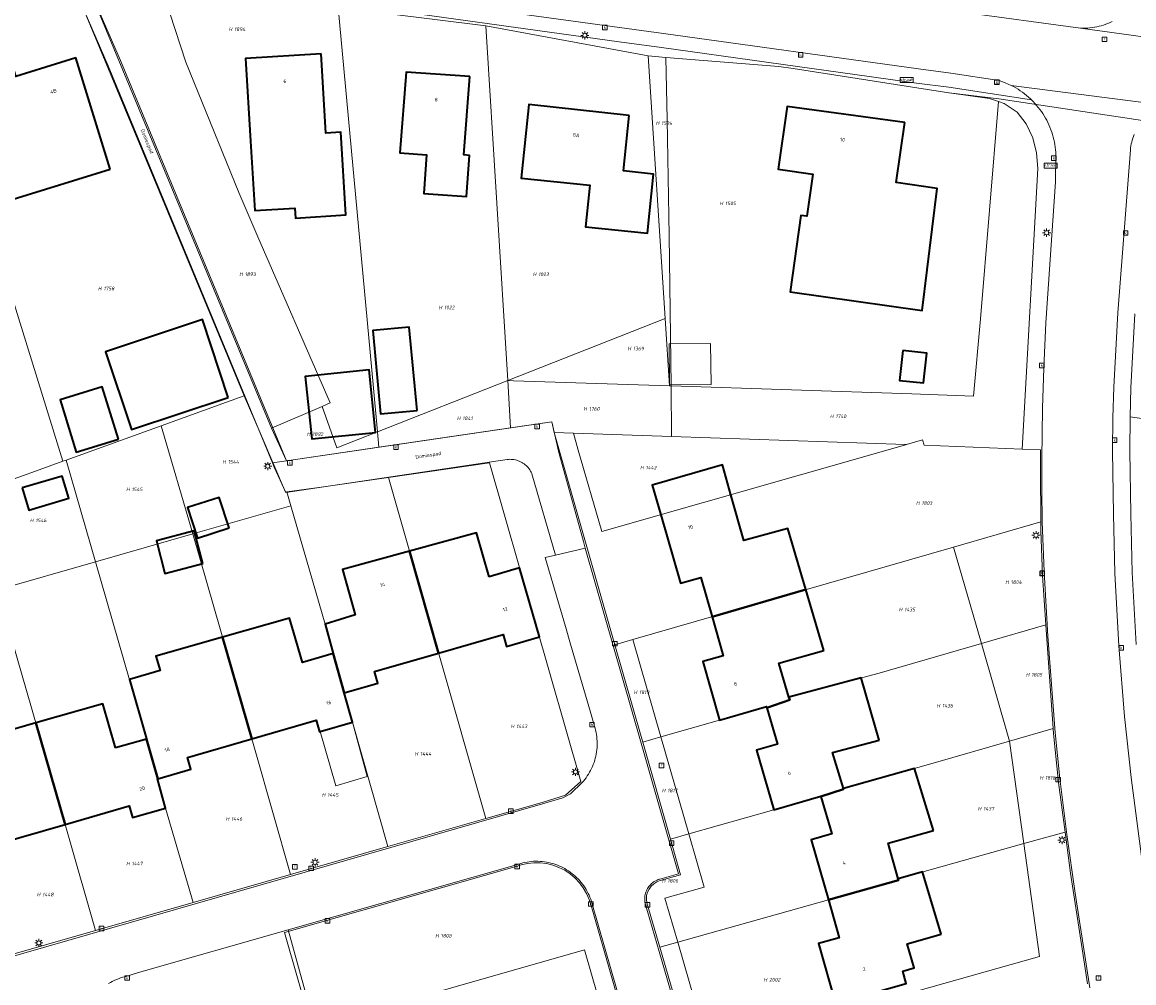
# Model space of a CAD drawing. Header units: metres. Extents: x 250001 to 257773, y 598992 to 609118.
# Tile 51 of 256: x 251688 to 251798, y 601183 to 601278. Entities that reach past the tile are written whole.
import ezdxf
from ezdxf.enums import TextEntityAlignment as Align
from ezdxf.lldxf.tags import DXFTag

# ---------------------------------------------------------------- set-up
doc = ezdxf.new("R2010")
doc.units = ezdxf.units.M
for name, color, linetype, lineweight in [('B-WE-GR-GROENVOORZIENING-GV', 252, 'Continuous', 18), ('B-WE-KG-GRENS_PERCEEL-G', 150, 'KG-PERCEEL', 18), ('B-WE-KG-GRENS_PERCEEL-S', 150, 'Continuous', 25), ('B-WE-KL-ET_LS_OV_LICHTMAST-S', 252, 'Continuous', 25), ('B-WE-OG-BEBOUWING-GV', 1, 'Continuous', 35), ('B-WE-OG-BEBOUWING-T18', 7, 'Continuous', 18), ('B-WE-OG-BEBOUWING_OVERBOUWING-GV', 1, 'Continuous', 18), ('B-WE-OG-TERREIN_ERF-GV', 7, 'Continuous', 18), ('B-WE-OG-TOPOGRAFIE-T18', 2, 'Continuous', 18), ('B-WE-RI-GWA_KOLK-S', 252, 'Continuous', 25), ('B-WE-RI-GWA_RIOOLPUT-S', 252, 'Continuous', 25), ('B-WE-VH-VERHARDING_GESLOTEN-GV', 252, 'Continuous', 18), ('B-WE-VH-VERHARDING_OPEN-GV', 252, 'Continuous', 18), ('B-WE-VW-VERKEERSTEKEN_BORD-S', 252, 'Continuous', 25), ('X-XX-AL-REFERENTIE-G', 7, 'Continuous', 18)]:
    doc.layers.add(name, color=color, linetype=linetype, lineweight=lineweight)
doc.styles.add('NLCS-ISO', font='NLCS-ISO.ttf')
doc.styles.add('NLCS-ISO-ANNOTATIEF-T18', font='NLCS-ISO.ttf', dxfattribs={"height": 1.8})
doc.styles.get("Standard").update_dxf_attribs({"font": 'NLCS-ISO.ttf'})
tags = doc.linetypes.add('KG-PERCEEL', pattern='A,5.5,-2,["P",Standard,S=1.8,R=0,X=-0.5,Y=-0.9],-2,5.5,-2,[5,NLCS.SHX,S=0.75,R=0,X=0,Y=0],-2', length=19).pattern_tags.tags
tags[6] = DXFTag(74, 10)

# ---------------------------------------------------------------- blocks, each defined once
blk = doc.blocks.new('SKG-PERCEELNUMMER-SO')
at = {"style": 'NLCS-ISO', "oblique": 10, "flags": 1}
blk.add_attdef('GEMEENTECODE', text='', height=1.8, dxfattribs=at).set_placement((0, 2.55), align=Align.MIDDLE_CENTER)
at = {"style": 'NLCS-ISO', "oblique": 10}
blk.add_attdef('SECTIE', text='', height=1.8, dxfattribs=at).set_placement((-0.5, 0), align=Align.MIDDLE_RIGHT)
blk.add_attdef('PERCEELNUMMER', text='', height=1.8, dxfattribs=at).set_placement((0.5, 0), align=Align.MIDDLE_LEFT)
blk = doc.blocks.new('BS2021-132-Xref-KAD-20210617')
at = {"layer": 'B-WE-KG-GRENS_PERCEEL-G', "flags": 128}
for points in [[(251677.703, 601282.376), (251678.232, 601282.432), (251685.283, 601282.546), (251692.456, 601282.012), (251693.492, 601281.866), (251710.288, 601241.416)], [(251701.899, 601282.45), (251694.19, 601283.51), (251712.974, 601238.215)], [(251701.899, 601282.45), (251704.542, 601274.359), (251709.75, 601261.477), (251711.633, 601257.125), (251718.786, 601240.704), (251718.006, 601240.37)], [(251677.703, 601282.376), (251692.395, 601234.958)], [(251719.587, 601279.77), (251723.013, 601242.515), (251723.442, 601237.847)], [(251734.148, 601277.941), (251719.587, 601279.77)], [(251734.148, 601277.941), (251736.31, 601242.913)], [(251750.173, 601274.977), (251734.148, 601277.941)], [(251750.173, 601274.977), (251751.858, 601249.034)], [(251751.927, 601274.835), (251750.173, 601274.977)], [(251763.083, 601273.933), (251751.927, 601274.835)], [(251751.927, 601274.835), (251752.058, 601268.69), (251752.259, 601257.257), (251752.437, 601242.403)], [(251779.863, 601271.323), (251764.48, 601273.734), (251763.083, 601273.933)], [(251784.779, 601270.465), (251783.003, 601249.027), (251782.292, 601241.363), (251776.195, 601241.604), (251752.437, 601242.403)], [(251779.894, 601271.319), (251779.863, 601271.323)], [(251783.89, 601270.758), (251779.894, 601271.319)], [(251800.734, 601268.329), (251784.802, 601270.736), (251779.894, 601271.319)], [(251784.779, 601270.465), (251783.89, 601270.758)], [(251785.327, 601270.285), (251784.779, 601270.465)], [(251786.602, 601269.412), (251785.327, 601270.285)], [(251787.5, 601268.261), (251786.602, 601269.412)], [(251788.515, 601265.422), (251788.151, 601266.886), (251787.5, 601268.261)], [(251788.641, 601263.863), (251788.515, 601265.422)], [(251787.101, 601236.149), (251788.641, 601263.863)], [(251751.858, 601249.034), (251736.31, 601242.913)], [(251751.858, 601249.034), (251752.288, 601242.408)], [(251736.31, 601242.913), (251723.442, 601237.847)], [(251736.31, 601242.913), (251736.598, 601238.243)], [(251752.288, 601242.408), (251736.899, 601242.894), (251736.31, 601242.913)], [(251752.437, 601242.403), (251752.288, 601242.408)], [(251752.437, 601242.403), (251752.498, 601237.38)], [(251702.095, 601238.459), (251708.557, 601240.791), (251710.288, 601241.416)], [(251711.87, 601237.742), (251710.288, 601241.416)], [(251718.006, 601240.37), (251712.974, 601238.215)], [(251723.442, 601237.847), (251719.454, 601236.277), (251718.006, 601240.37)], [(251740.66, 601238.84), (251736.598, 601238.243)], [(251740.66, 601238.84), (251740.899, 601237.802)], [(251692.71, 601235.072), (251702.095, 601238.459)], [(251702.095, 601238.459), (251705.234, 601227.781)], [(251714.495, 601231.916), (251714.386, 601231.9), (251711.87, 601237.742)], [(251712.974, 601238.215), (251714.46, 601234.99), (251723.582, 601236.33)], [(251723.582, 601236.33), (251723.442, 601237.847)], [(251736.598, 601238.243), (251723.582, 601236.33)], [(251740.899, 601237.802), (251746.888, 601216.829)], [(251742.801, 601237.707), (251740.899, 601237.802)], [(251745.596, 601228.007), (251743.284, 601236.029), (251742.801, 601237.707)], [(251742.801, 601237.707), (251752.498, 601237.38)], [(251775.675, 601236.598), (251775.48, 601236.542), (251745.596, 601228.007)], [(251752.498, 601237.38), (251775.572, 601236.602), (251775.675, 601236.598)], [(251777.426, 601236.536), (251777.273, 601237.054), (251775.675, 601236.598)], [(251777.426, 601236.536), (251787.101, 601236.149)], [(251787.101, 601236.149), (251788.927, 601236.076), (251788.899, 601234.142), (251788.939, 601228.959)], [(251683.247, 601231.656), (251689.699, 601233.985), (251692.395, 601234.958)], [(251692.395, 601234.958), (251692.71, 601235.072)], [(251695.611, 601225.023), (251692.71, 601235.072)], [(251724.537, 601233.351), (251734.517, 601234.777), (251743.541, 601203.308), (251742.026, 601201.989), (251739.729, 601201.258), (251734.143, 601199.657)], [(251724.537, 601233.351), (251717.673, 601232.37), (251714.495, 601231.916)], [(251724.537, 601233.351), (251734.143, 601199.657)], [(251714.495, 601231.916), (251714.89, 601230.548)], [(251705.234, 601227.781), (251714.89, 601230.548)], [(251714.89, 601230.548), (251718.276, 601218.857), (251719.128, 601215.97), (251719.099, 601215.962), (251720.179, 601212.078), (251720.15, 601212.07), (251720.98, 601209.18), (251724.482, 601196.888)], [(251780.328, 601226.474), (251788.939, 601228.959)], [(251788.939, 601228.959), (251788.946, 601228.116)], [(251695.611, 601225.023), (251705.234, 601227.781)], [(251705.234, 601227.781), (251711.379, 601206.393), (251714.859, 601194.13)], [(251788.946, 601228.116), (251789.11, 601223.653), (251789.454, 601218.79)], [(251780.328, 601226.474), (251748.668, 601217.342)], [(251783.079, 601216.945), (251780.328, 601226.474)], [(251685.949, 601222.254), (251695.611, 601225.023)], [(251695.611, 601225.023), (251700.662, 601207.522), (251700.633, 601207.514), (251701.758, 601203.601), (251701.72, 601203.59), (251702.54, 601200.7), (251705.246, 601191.375)], [(251783.079, 601216.945), (251789.454, 601218.79)], [(251789.454, 601218.79), (251790.179, 601208.552)], [(251687.33, 601217.448), (251692.941, 601197.928), (251695.614, 601188.615)], [(251748.668, 601217.342), (251746.888, 601216.829)], [(251746.888, 601216.829), (251749.476, 601207.765)], [(251748.668, 601217.342), (251751.438, 601207.723)], [(251751.438, 601207.723), (251757.22, 601209.39), (251761.87, 601210.72), (251761.903, 601210.606), (251764.154, 601211.403), (251764.083, 601211.641), (251772.97, 601214.02), (251783.079, 601216.945)], [(251785.861, 601207.31), (251783.079, 601216.945)], [(251785.861, 601207.31), (251790.179, 601208.552)], [(251790.179, 601208.552), (251790.213, 601208.065), (251790.681, 601203.21), (251791.341, 601198.325)], [(251749.636, 601207.204), (251749.476, 601207.765)], [(251751.438, 601207.723), (251749.636, 601207.204)], [(251752.37, 601197.633), (251749.636, 601207.204)], [(251751.438, 601207.723), (251754.195, 601198.149)], [(251754.195, 601198.149), (251762.57, 601200.52), (251767.23, 601201.86), (251767.238, 601201.831), (251769.474, 601202.58), (251769.457, 601202.636), (251778.32, 601205.14), (251785.861, 601207.31)], [(251787.253, 601197.188), (251785.861, 601207.31)], [(251734.143, 601199.657), (251724.482, 601196.888)], [(251754.195, 601198.149), (251755.714, 601192.875), (251751.829, 601191.792), (251753.094, 601187.46)], [(251754.195, 601198.149), (251752.37, 601197.633)], [(251787.253, 601197.188), (251791.341, 601198.325)], [(251791.341, 601198.325), (251791.891, 601194.257), (251792.962, 601187.233)], [(251724.482, 601196.888), (251714.859, 601194.13)], [(251751.36, 601193.537), (251753.373, 601194.121), (251752.37, 601197.633)], [(251753.094, 601187.46), (251767.97, 601191.633), (251774.876, 601193.608), (251774.847, 601193.713), (251779.06, 601194.91), (251787.253, 601197.188)], [(251753.094, 601187.46), (251756.169, 601176.815), (251788.801, 601186.056), (251787.253, 601197.188)], [(251737.024, 601194.896), (251714.289, 601188.398)], [(251744.541, 601191.069), (251744.353, 601191.678), (251744.097, 601192.262), (251743.777, 601192.813), (251743.395, 601193.324), (251742.957, 601193.787), (251742.47, 601194.198), (251741.938, 601194.55), (251741.37, 601194.839), (251740.773, 601195.062), (251740.154, 601195.214), (251739.521, 601195.295), (251738.884, 601195.304), (251738.25, 601195.239), (251737.627, 601195.103), (251737.024, 601194.896)], [(251714.859, 601194.13), (251705.246, 601191.375)], [(251750.039, 601191.349), (251749.998, 601191.698), (251750.023, 601192.049), (251750.113, 601192.388), (251750.266, 601192.705), (251750.475, 601192.987), (251750.733, 601193.225), (251751.032, 601193.411), (251751.36, 601193.537)], [(251705.246, 601191.375), (251695.614, 601188.615)], [(251750.77, 601169.338), (251744.541, 601191.069)], [(251751.317, 601186.961), (251750.039, 601191.349)], [(251695.614, 601188.615), (251686.173, 601185.909), (251685.991, 601185.857)], [(251716.987, 601178.997), (251714.289, 601188.398)], [(251753.094, 601187.46), (251751.317, 601186.961)], [(251792.962, 601187.233), (251793.558, 601183.328)], [(251749.033, 601168.851), (251743.909, 601186.697), (251716.987, 601178.997)], [(251754.417, 601176.319), (251751.317, 601186.961)]]:
    blk.add_lwpolyline(points, dxfattribs=at)
at = {"layer": 'B-WE-KG-GRENS_PERCEEL-S', "xscale": 0.2, "yscale": 0.2, "zscale": 0.2}
for p, values in [((251709.216, 601277.613), {'PERCEELNUMMER': '1894', 'SECTIE': 'H'}), ((251751.385, 601268.345), {'PERCEELNUMMER': '1504', 'SECTIE': 'H'}), ((251757.686, 601260.42), {'PERCEELNUMMER': '1505', 'SECTIE': 'H'}), ((251710.256, 601253.424), {'PERCEELNUMMER': '1893', 'SECTIE': 'H'}), ((251739.24, 601253.414), {'PERCEELNUMMER': '1023', 'SECTIE': 'H'}), ((251696.309, 601252.008), {'PERCEELNUMMER': '1758', 'SECTIE': 'H'}), ((251729.942, 601250.141), {'PERCEELNUMMER': '1022', 'SECTIE': 'H'}), ((251748.595, 601246.075), {'PERCEELNUMMER': '1369', 'SECTIE': 'H'}), ((251744.24, 601240.121), {'PERCEELNUMMER': '1760', 'SECTIE': 'H'}), ((251731.747, 601239.192), {'PERCEELNUMMER': '1841', 'SECTIE': 'H'}), ((251768.579, 601239.389), {'PERCEELNUMMER': '1740', 'SECTIE': 'H'}), ((251716.929, 601237.63), {'PERCEELNUMMER': '1892', 'SECTIE': 'H'}), ((251708.585, 601234.885), {'PERCEELNUMMER': '1544', 'SECTIE': 'H'}), ((251749.83, 601234.313), {'PERCEELNUMMER': '1442', 'SECTIE': 'H'}), ((251699.085, 601232.175), {'PERCEELNUMMER': '1545', 'SECTIE': 'H'}), ((251777.073, 601230.814), {'PERCEELNUMMER': '1803', 'SECTIE': 'H'}), ((251689.595, 601229.115), {'PERCEELNUMMER': '1546', 'SECTIE': 'H'}), ((251785.885, 601223.015), {'PERCEELNUMMER': '1804', 'SECTIE': 'H'}), ((251775.378, 601220.303), {'PERCEELNUMMER': '1435', 'SECTIE': 'H'}), ((251787.925, 601213.865), {'PERCEELNUMMER': '1805', 'SECTIE': 'H'}), ((251749.195, 601212.135), {'PERCEELNUMMER': '1819', 'SECTIE': 'H'}), ((251779.108, 601210.809), {'PERCEELNUMMER': '1436', 'SECTIE': 'H'}), ((251737.063, 601208.774), {'PERCEELNUMMER': '1443', 'SECTIE': 'H'}), ((251727.569, 601206.062), {'PERCEELNUMMER': '1444', 'SECTIE': 'H'}), ((251789.285, 601203.685), {'PERCEELNUMMER': '1818', 'SECTIE': 'H'}), ((251751.985, 601202.435), {'PERCEELNUMMER': '1817', 'SECTIE': 'H'}), ((251718.413, 601201.993), {'PERCEELNUMMER': '1445', 'SECTIE': 'H'}), ((251783.175, 601200.635), {'PERCEELNUMMER': '1437', 'SECTIE': 'H'}), ((251708.92, 601199.619), {'PERCEELNUMMER': '1446', 'SECTIE': 'H'}), ((251699.086, 601195.211), {'PERCEELNUMMER': '1447', 'SECTIE': 'H'}), ((251751.985, 601193.515), {'PERCEELNUMMER': '1806', 'SECTIE': 'H'}), ((251690.27, 601192.16), {'PERCEELNUMMER': '1448', 'SECTIE': 'H'}), ((251729.603, 601188.091), {'PERCEELNUMMER': '1808', 'SECTIE': 'H'}), ((251762.031, 601183.742), {'PERCEELNUMMER': '2002', 'SECTIE': 'H'})]:
    blk.add_blockref('SKG-PERCEELNUMMER-SO', p, dxfattribs=at).add_auto_attribs(values)
blk = doc.blocks.new('SIE-WEG_VERKEERSBORD_STRAATNAAM-SO')
at = {"color": 0, "linetype": 'ByBlock', "lineweight": 18}
blk.add_lwpolyline([(-3.25, -1.25), (3.25, -1.25), (3.25, 1.25), (-3.25, 1.25)], close=True, dxfattribs=at)
at = {"color": 0, "linetype": 'ByBlock', "lineweight": 18, "style": 'NLCS-ISO'}
blk.add_text('straat', height=1.5, dxfattribs=at).set_placement((0, 0.15), align=Align.MIDDLE_CENTER)
blk = doc.blocks.new('SKL-ET_OV_LICHTMAST-SO')
at = {"color": 0, "linetype": 'ByBlock', "lineweight": 18}
for points in [[(-1.25, 0), (-2, 0)], [(-1.41, 1.41), (-0.88, 0.88)], [(0, 2), (0, 1.25)], [(0.88, 0.88), (1.41, 1.41)], [(2, 0), (1.25, 0)], [(-1.41, -1.41), (-0.88, -0.88)], [(0, -1.25), (0, -2)], [(0.88, -0.88), (1.41, -1.41)]]:
    blk.add_lwpolyline(points, dxfattribs=at)
blk.add_circle((0, 0), 1, dxfattribs=at)
blk = doc.blocks.new('SRI-KOLK-SO')
at = {"color": 0, "linetype": 'ByBlock', "lineweight": 18}
blk.add_lwpolyline([(-1.125, -1.125), (1.125, -1.125), (1.125, 1.125), (-1.125, 1.125)], close=True, dxfattribs=at)
at = {"color": 0, "linetype": 'ByBlock', "lineweight": 18, "style": 'NLCS-ISO'}
blk.add_text('k', height=1.5, dxfattribs=at).set_placement((0, 0), align=Align.MIDDLE_CENTER)
blk = doc.blocks.new('SRI-PUT_INSPECTIEPUT_RIOOLPUT-SO')
at = {"color": 0, "linetype": 'ByBlock', "lineweight": 18}
blk.add_lwpolyline([(-1.12, -1.12), (1.12, -1.12), (1.12, 1.12), (-1.12, 1.12)], close=True, dxfattribs=at)
at = {"color": 0, "linetype": 'ByBlock', "lineweight": 18, "style": 'NLCS-ISO'}
blk.add_text('r', height=1.5, dxfattribs=at).set_placement((0, 0.28), align=Align.MIDDLE_CENTER)
blk = doc.blocks.new('BS2021-132-Xref-BGT-GRIJS-20210617-aangepast')
at = {"layer": 'B-WE-GR-GROENVOORZIENING-GV', "flags": 128}
for points in [[(251817.738, 601236.469), (251797.753, 601239.322), (251797.724, 601235.946), (251797.829, 601229.764), (251797.968, 601223.966), (251798.356, 601216.843)], [(251722.208, 601161.288), (251714.63, 601188.666), (251699.859, 601184.449), (251698.5, 601184.04), (251698.289, 601183.983), (251698.081, 601183.917), (251697.875, 601183.845), (251697.672, 601183.764), (251697.472, 601183.677), (251697.275, 601183.582), (251697.082, 601183.48), (251696.892, 601183.371)]]:
    blk.add_lwpolyline(points, dxfattribs=at)
at = {"layer": 'B-WE-OG-BEBOUWING-GV', "flags": 128}
for points in [[(251697.07, 601263.8), (251693.67, 601274.79), (251687.76, 601272.959), (251687.48, 601273.869), (251682.94, 601272.469), (251683.209, 601271.589), (251683.149, 601271.569), (251684.76, 601266.359), (251685.72, 601266.65), (251687.5, 601260.839)], [(251717.88, 601275.199), (251710.429, 601274.729), (251710.929, 601266.56), (251711.348, 601259.71), (251715.292, 601259.959), (251715.355, 601258.968), (251720.345, 601259.283), (251719.831, 601267.433), (251718.348, 601267.34)], [(251732.57, 601272.93), (251726.29, 601273.38), (251725.66, 601265.42), (251728.309, 601265.219), (251728.019, 601261.4), (251732.23, 601261.079), (251732.54, 601265.16), (251731.98, 601265.209)], [(251748.299, 601269.099), (251738.399, 601270.18), (251737.64, 601262.91), (251744.41, 601262.199), (251743.989, 601258.109), (251750.1, 601257.479), (251750.709, 601263.31), (251747.73, 601263.619)], [(251775.519, 601268.39), (251763.91, 601269.989), (251763.029, 601263.78), (251766.42, 601263.3), (251765.829, 601259.15), (251765.26, 601259.229), (251764.2, 601251.67), (251777.219, 601249.839), (251778.72, 601261.89), (251774.679, 601262.469)], [(251708.723, 601241.256), (251706.172, 601248.935), (251696.613, 601245.759), (251699.164, 601238.08)], [(251727.361, 601239.965), (251726.587, 601248.19), (251722.993, 601247.852), (251723.767, 601239.627)], [(251775.336, 601245.893), (251775.008, 601242.936), (251777.367, 601242.679), (251777.691, 601245.631)], [(251723.269, 601237.8), (251722.63, 601243.969), (251716.32, 601243.31), (251716.959, 601237.15)], [(251697.879, 601237.118), (251696.28, 601242.307), (251692.122, 601241.026), (251693.721, 601235.837)], [(251758.35, 601231.649), (251757.51, 601234.609), (251750.57, 601232.599), (251751.413, 601229.668), (251753.359, 601222.9), (251755.39, 601223.479), (251756.497, 601219.6), (251765.751, 601222.269), (251763.964, 601228.292), (251759.636, 601227.115)], [(251688.389, 601232.315), (251689.028, 601230.134), (251692.978, 601231.292), (251692.339, 601233.472)], [(251708.805, 601228.378), (251707.834, 601231.379), (251704.713, 601230.369), (251705.684, 601227.368)], [(251706.21, 601224.84), (251705.363, 601228.07), (251701.62, 601227.089), (251702.467, 601223.859)], [(251734.48, 601223.55), (251733.241, 601227.891), (251726.612, 601226.072), (251729.484, 601216), (251735.85, 601217.829), (251736.179, 601216.67), (251739.44, 601217.609), (251737.489, 601224.41)], [(251729.484, 601216), (251726.612, 601226.072), (251719.989, 601224.255), (251721.267, 601219.778), (251718.279, 601218.857), (251719.091, 601215.959), (251720.179, 601212.078), (251723.48, 601213.02), (251723.149, 601214.18)], [(251767.531, 601216.27), (251765.751, 601222.269), (251756.497, 601219.6), (251757.6, 601215.739), (251755.57, 601215.16), (251757.22, 601209.39), (251761.869, 601210.719), (251761.902, 601210.606), (251764.154, 601211.403), (251764.083, 601211.64), (251763.085, 601215.007)], [(251719.091, 601215.959), (251716.05, 601215.091), (251715.198, 601218.012), (251714.781, 601219.444), (251708.167, 601217.569), (251711.049, 601207.541), (251717.39, 601209.39), (251717.73, 601208.229), (251717.795, 601208.248), (251720.98, 601209.18), (251720.149, 601212.069), (251720.179, 601212.078)], [(251711.049, 601207.541), (251708.167, 601217.569), (251701.571, 601215.7), (251701.983, 601214.272), (251698.965, 601213.402), (251700.661, 601207.522), (251700.633, 601207.514), (251701.758, 601203.6), (251705.04, 601204.54), (251704.7, 601205.689)], [(251772.989, 601207.412), (251771.224, 601213.552), (251764.083, 601211.64), (251764.154, 601211.403), (251761.902, 601210.606), (251762.94, 601207), (251760.88, 601206.42), (251762.57, 601200.52), (251767.23, 601201.859), (251767.238, 601201.831), (251769.474, 601202.58), (251769.456, 601202.636), (251768.391, 601206.181)], [(251697.586, 601206.635), (251696.334, 601210.979), (251689.729, 601209.102), (251692.607, 601199.089), (251698.95, 601200.91), (251699.279, 601199.76), (251702.54, 601200.699), (251701.72, 601203.589), (251701.758, 601203.6), (251700.633, 601207.514)], [(251692.607, 601199.089), (251689.729, 601209.102), (251683.099, 601207.218), (251684.383, 601202.797), (251681.357, 601201.924), (251683.298, 601195.163), (251686.179, 601196), (251685.85, 601197.15)], [(251778.36, 601198.499), (251776.483, 601204.621), (251769.456, 601202.636), (251769.474, 601202.58), (251767.238, 601201.831), (251768.299, 601198.14), (251766.269, 601197.56), (251767.969, 601191.633), (251774.902, 601193.595), (251774.846, 601193.713), (251773.862, 601197.229)], [(251779.116, 601188.26), (251777.277, 601194.404), (251774.846, 601193.713), (251774.902, 601193.595), (251767.969, 601191.633), (251769.04, 601187.9), (251766.989, 601187.31), (251768.69, 601181.4), (251775.66, 601183.38), (251775.311, 601184.581), (251776.438, 601184.909), (251775.747, 601187.285)]]:
    blk.add_lwpolyline(points, close=True, dxfattribs=at)
at = {"layer": 'B-WE-OG-BEBOUWING_OVERBOUWING-GV', "flags": 128}
for points in [[(251752.257, 601246.548), (251752.291, 601242.501), (251756.39, 601242.526), (251756.341, 601246.582)], [(251720.98, 601209.18), (251717.795, 601208.248), (251719.333, 601202.893), (251722.431, 601203.801)]]:
    blk.add_lwpolyline(points, close=True, dxfattribs=at)
at = {"layer": 'B-WE-OG-TERREIN_ERF-GV', "flags": 128}
for points in [[(251686.38, 601185.73), (251739.73, 601201.11), (251741.75, 601201.71), (251742.5, 601202.12), (251743.65, 601203.21), (251743.78, 601203.358), (251743.915, 601203.523), (251744.045, 601203.694), (251744.167, 601203.87), (251744.284, 601204.05), (251744.393, 601204.234), (251744.495, 601204.422), (251744.591, 601204.614), (251744.679, 601204.809), (251744.76, 601205.008), (251744.833, 601205.209), (251744.899, 601205.413), (251744.957, 601205.619), (251745.007, 601205.827), (251745.05, 601206.037), (251745.084, 601206.249), (251745.111, 601206.461), (251745.13, 601206.675), (251745.141, 601206.889), (251745.143, 601207.103), (251745.138, 601207.317), (251745.125, 601207.531), (251745.104, 601207.744), (251745.075, 601207.956), (251745.038, 601208.167), (251744.993, 601208.377), (251744.94, 601208.584), (251744.88, 601208.79), (251744.47, 601210.16), (251742.51, 601216.89), (251742.01, 601218.64), (251740, 601225.44), (251741.034, 601225.682), (251738.709, 601233.699), (251738.691, 601233.741), (251738.633, 601233.865), (251738.567, 601233.984), (251738.494, 601234.1), (251738.415, 601234.212), (251738.33, 601234.318), (251738.238, 601234.42), (251738.141, 601234.516), (251738.038, 601234.606), (251737.93, 601234.689), (251737.817, 601234.767), (251737.7, 601234.837), (251737.579, 601234.901), (251737.455, 601234.957), (251737.328, 601235.006), (251737.197, 601235.048), (251737.065, 601235.082), (251736.931, 601235.108), (251736.795, 601235.126), (251736.659, 601235.136), (251736.523, 601235.139), (251736.386, 601235.133), (251736.25, 601235.119), (251714.39, 601231.869), (251713.269, 601234.349), (251713.087, 601234.788), (251696.876, 601273.995), (251692.568, 601283.988)], [(251694.077, 601283.772), (251698.07, 601274.51), (251714.459, 601234.989), (251740.66, 601238.839), (251741.359, 601235.8), (251743.799, 601227.02), (251743.97, 601226.369), (251749.5, 601207.099), (251753.16, 601194.219), (251751.32, 601193.68), (251751.293, 601193.672), (251751.172, 601193.632), (251751.053, 601193.584), (251750.938, 601193.529), (251750.827, 601193.467), (251750.72, 601193.398), (251750.617, 601193.322), (251750.519, 601193.24), (251750.427, 601193.152), (251750.34, 601193.059), (251750.259, 601192.96), (251750.185, 601192.856), (251750.117, 601192.748), (251750.056, 601192.636), (251750.002, 601192.52), (251749.956, 601192.401), (251749.917, 601192.28), (251749.886, 601192.156), (251749.863, 601192.031), (251749.847, 601191.904), (251749.84, 601191.777), (251749.841, 601191.649), (251749.849, 601191.522), (251749.866, 601191.395), (251749.89, 601191.27), (251751.26, 601186.52), (251755.609, 601171.579)], [(251793.79, 601182.93), (251792.329, 601192.3), (251791.519, 601198.089), (251790.809, 601203.63), (251790.35, 601208.16), (251789.649, 601217.67), (251789.29, 601224.06), (251789.094, 601228.962), (251789.059, 601232.13), (251789.059, 601235.14), (251789.119, 601240.18), (251789.23, 601244.16), (251789.44, 601248.609), (251790.41, 601262.55), (251790.44, 601265.079), (251790.436, 601265.211), (251790.421, 601265.465), (251790.399, 601265.718), (251790.368, 601265.971), (251790.33, 601266.222), (251790.284, 601266.472), (251790.23, 601266.721), (251790.168, 601266.967), (251790.098, 601267.212), (251790.021, 601267.454), (251789.936, 601267.694), (251789.844, 601267.931), (251789.744, 601268.165), (251789.637, 601268.395), (251789.523, 601268.622), (251789.402, 601268.846), (251789.273, 601269.065), (251789.138, 601269.281), (251788.997, 601269.492), (251788.848, 601269.698), (251788.693, 601269.9), (251788.532, 601270.097), (251788.365, 601270.288), (251788.192, 601270.474), (251788.013, 601270.655), (251779.861, 601271.885), (251776.67, 601272.29), (251772.236, 601272.923), (251751.496, 601275.813), (251747.318, 601276.383), (251719.569, 601280.208)], [(251798.236, 601249.497), (251797.838, 601242.198), (251797.753, 601239.322), (251817.738, 601236.469)], [(251768.69, 601181.4), (251766.989, 601187.31), (251769.04, 601187.9), (251767.969, 601191.633), (251766.269, 601197.56), (251768.299, 601198.14), (251767.238, 601201.831), (251767.23, 601201.859), (251762.57, 601200.52), (251760.88, 601206.42), (251762.94, 601207), (251761.902, 601210.606), (251761.869, 601210.719), (251757.22, 601209.39), (251755.57, 601215.16), (251757.6, 601215.739), (251756.497, 601219.6), (251755.39, 601223.479), (251753.359, 601222.9), (251751.413, 601229.668), (251750.57, 601232.599), (251757.51, 601234.609), (251758.35, 601231.649), (251759.636, 601227.115), (251763.964, 601228.292), (251765.751, 601222.269), (251767.531, 601216.27), (251763.085, 601215.007), (251764.083, 601211.64), (251771.224, 601213.552), (251772.989, 601207.412), (251768.391, 601206.181), (251769.456, 601202.636), (251776.483, 601204.621), (251778.36, 601198.499), (251773.862, 601197.229), (251774.846, 601193.713), (251777.277, 601194.404), (251779.116, 601188.26), (251775.747, 601187.285), (251776.438, 601184.909), (251775.311, 601184.581), (251775.66, 601183.38)], [(251683.099, 601207.218), (251689.729, 601209.102), (251696.334, 601210.979), (251697.586, 601206.635), (251700.633, 601207.514), (251700.661, 601207.522), (251698.965, 601213.402), (251701.983, 601214.272), (251701.571, 601215.7), (251708.167, 601217.569), (251714.781, 601219.444), (251715.198, 601218.012), (251716.05, 601215.091), (251719.091, 601215.959), (251718.279, 601218.857), (251721.267, 601219.778), (251719.989, 601224.255), (251726.612, 601226.072), (251733.241, 601227.891), (251734.48, 601223.55), (251737.489, 601224.41), (251739.44, 601217.609), (251736.179, 601216.67), (251735.85, 601217.829), (251729.484, 601216), (251723.149, 601214.18), (251723.48, 601213.02), (251720.179, 601212.078), (251720.149, 601212.069), (251720.98, 601209.18), (251722.431, 601203.801), (251719.333, 601202.893), (251717.795, 601208.248), (251717.73, 601208.229), (251717.39, 601209.39), (251711.049, 601207.541), (251704.7, 601205.689), (251705.04, 601204.54), (251701.758, 601203.6), (251701.72, 601203.589), (251702.54, 601200.699), (251699.279, 601199.76), (251698.95, 601200.91), (251692.607, 601199.089), (251685.85, 601197.15)], [(251747.73, 601180.469), (251744.69, 601191.099), (251744.642, 601191.281), (251744.581, 601191.486), (251744.512, 601191.688), (251744.436, 601191.887), (251744.352, 601192.083), (251744.26, 601192.277), (251744.162, 601192.466), (251744.057, 601192.652), (251743.944, 601192.833), (251743.826, 601193.011), (251743.7, 601193.183), (251743.568, 601193.351), (251743.43, 601193.514), (251743.286, 601193.672), (251743.136, 601193.824), (251742.98, 601193.97), (251742.819, 601194.111), (251742.653, 601194.245), (251742.483, 601194.373), (251742.307, 601194.494), (251742.127, 601194.609), (251741.943, 601194.717), (251741.755, 601194.818), (251741.563, 601194.912), (251741.368, 601194.999), (251741.169, 601195.078), (251740.968, 601195.15), (251740.764, 601195.214), (251740.559, 601195.27), (251740.351, 601195.319), (251740.141, 601195.36), (251739.93, 601195.393), (251739.718, 601195.418), (251739.505, 601195.436), (251739.292, 601195.445), (251739.078, 601195.446), (251738.865, 601195.439), (251738.652, 601195.424), (251738.44, 601195.402), (251738.228, 601195.371), (251738.018, 601195.332), (251737.81, 601195.286), (251737.603, 601195.232), (251737.399, 601195.17), (251714.63, 601188.666), (251722.208, 601161.288)]]:
    blk.add_lwpolyline(points, dxfattribs=at)
for points in [[(251687.5, 601260.839), (251685.72, 601266.65), (251684.76, 601266.359), (251683.149, 601271.569), (251683.209, 601271.589), (251682.94, 601272.469), (251687.48, 601273.869), (251687.76, 601272.959), (251693.67, 601274.79), (251697.07, 601263.8)], [(251718.348, 601267.34), (251719.831, 601267.433), (251720.345, 601259.283), (251715.355, 601258.968), (251715.292, 601259.959), (251711.348, 601259.71), (251710.929, 601266.56), (251710.429, 601274.729), (251717.88, 601275.199)], [(251731.98, 601265.209), (251732.54, 601265.16), (251732.23, 601261.079), (251728.019, 601261.4), (251728.309, 601265.219), (251725.66, 601265.42), (251726.29, 601273.38), (251732.57, 601272.93)], [(251743.989, 601258.109), (251744.41, 601262.199), (251737.64, 601262.91), (251738.399, 601270.18), (251748.299, 601269.099), (251747.73, 601263.619), (251750.709, 601263.31), (251750.1, 601257.479)], [(251764.2, 601251.67), (251765.26, 601259.229), (251765.829, 601259.15), (251766.42, 601263.3), (251763.029, 601263.78), (251763.91, 601269.989), (251775.519, 601268.39), (251774.679, 601262.469), (251778.72, 601261.89), (251777.219, 601249.839)], [(251699.164, 601238.08), (251696.613, 601245.759), (251706.172, 601248.935), (251708.723, 601241.256)], [(251727.361, 601239.965), (251723.767, 601239.627), (251722.993, 601247.852), (251726.587, 601248.19)], [(251752.257, 601246.548), (251756.341, 601246.582), (251756.39, 601242.526), (251752.291, 601242.501)], [(251775.336, 601245.893), (251777.691, 601245.631), (251777.367, 601242.679), (251775.008, 601242.936)], [(251723.269, 601237.8), (251716.959, 601237.15), (251716.32, 601243.31), (251722.63, 601243.969)], [(251693.721, 601235.837), (251692.122, 601241.026), (251696.28, 601242.307), (251697.879, 601237.118)], [(251689.028, 601230.134), (251688.389, 601232.315), (251692.339, 601233.472), (251692.978, 601231.292)], [(251704.713, 601230.369), (251707.834, 601231.379), (251708.805, 601228.378), (251705.684, 601227.368)], [(251701.62, 601227.089), (251705.363, 601228.07), (251706.21, 601224.84), (251702.467, 601223.859)]]:
    blk.add_lwpolyline(points, close=True, dxfattribs=at)
at = {"layer": 'B-WE-VH-VERHARDING_GESLOTEN-GV', "flags": 128}
for points in [[(251795.986, 601278.365), (251795.779, 601278.27), (251795.568, 601278.182), (251795.355, 601278.102), (251795.139, 601278.028), (251794.92, 601277.963), (251794.7, 601277.905), (251794.477, 601277.856), (251794.253, 601277.813), (251794.027, 601277.779), (251793.801, 601277.753), (251793.573, 601277.735), (251793.346, 601277.724), (251793.295, 601277.723), (251792.85, 601277.73), (251804.272, 601276.153)], [(251720.089, 601281.55), (251751.69, 601277.199), (251776.859, 601273.699), (251780.069, 601273.27), (251784.839, 601272.55), (251785.435, 601272.33), (251786.016, 601272.073), (251801.882, 601270.029), (251802.085, 601270.049), (251802.288, 601270.062), (251802.492, 601270.066), (251802.696, 601270.062), (251802.9, 601270.05), (251803.103, 601270.031), (251803.305, 601270.003), (251803.39, 601269.989), (251804.272, 601276.153), (251792.85, 601277.73), (251781.18, 601279.3)], [(251801.882, 601270.029), (251786.016, 601272.073), (251786.247, 601271.951), (251786.473, 601271.821), (251786.696, 601271.685), (251786.914, 601271.542), (251787.128, 601271.392), (251787.337, 601271.236), (251787.541, 601271.073), (251787.74, 601270.904), (251787.934, 601270.73), (251788.013, 601270.655), (251788.192, 601270.474), (251788.365, 601270.288), (251788.532, 601270.097), (251788.693, 601269.9), (251788.848, 601269.698), (251788.997, 601269.492), (251789.138, 601269.281), (251789.273, 601269.065), (251789.402, 601268.846), (251789.523, 601268.622), (251789.637, 601268.395), (251789.744, 601268.165), (251789.844, 601267.931), (251789.936, 601267.694), (251790.021, 601267.454), (251790.098, 601267.212), (251790.168, 601266.967), (251790.23, 601266.721), (251790.284, 601266.472), (251790.33, 601266.222), (251790.368, 601265.971), (251790.399, 601265.718), (251790.421, 601265.465), (251790.436, 601265.211), (251790.44, 601265.079), (251790.41, 601262.55), (251789.44, 601248.609), (251789.23, 601244.16), (251789.119, 601240.18), (251789.059, 601235.14), (251789.059, 601232.13), (251789.094, 601228.962), (251789.29, 601224.06), (251789.649, 601217.67), (251790.35, 601208.16), (251790.809, 601203.63), (251791.519, 601198.089), (251792.329, 601192.3), (251793.79, 601182.93)], [(251798.89, 601195.91), (251797.859, 601203.729), (251797.22, 601209.729), (251796.66, 601216.729), (251796.269, 601223.9), (251796.13, 601229.729), (251796.024, 601235.936), (251796.049, 601239.229), (251796.14, 601242.27), (251796.54, 601249.609), (251797.79, 601265.709), (251797.809, 601265.903), (251797.837, 601266.095), (251797.872, 601266.287), (251797.915, 601266.477), (251797.966, 601266.665), (251798.024, 601266.85), (251798.09, 601267.033), (251798.164, 601267.214)], [(251696.892, 601183.371), (251697.082, 601183.48), (251697.275, 601183.582), (251697.472, 601183.677), (251697.672, 601183.764), (251697.875, 601183.845), (251698.081, 601183.917), (251698.289, 601183.983), (251698.5, 601184.04), (251699.859, 601184.449), (251714.63, 601188.666), (251737.399, 601195.17), (251737.603, 601195.232), (251737.81, 601195.286), (251738.018, 601195.332), (251738.228, 601195.371), (251738.44, 601195.402), (251738.652, 601195.424), (251738.865, 601195.439), (251739.078, 601195.446), (251739.292, 601195.445), (251739.505, 601195.436), (251739.718, 601195.418), (251739.93, 601195.393), (251740.141, 601195.36), (251740.351, 601195.319), (251740.559, 601195.27), (251740.764, 601195.214), (251740.968, 601195.15), (251741.169, 601195.078), (251741.368, 601194.999), (251741.563, 601194.912), (251741.755, 601194.818), (251741.943, 601194.717), (251742.127, 601194.609), (251742.307, 601194.494), (251742.483, 601194.373), (251742.653, 601194.245), (251742.819, 601194.111), (251742.98, 601193.97), (251743.136, 601193.824), (251743.286, 601193.672), (251743.43, 601193.514), (251743.568, 601193.351), (251743.7, 601193.183), (251743.826, 601193.011), (251743.944, 601192.833), (251744.057, 601192.652), (251744.162, 601192.466), (251744.26, 601192.277), (251744.352, 601192.083), (251744.436, 601191.887), (251744.512, 601191.688), (251744.581, 601191.486), (251744.642, 601191.281), (251744.69, 601191.099), (251747.73, 601180.469)], [(251755.609, 601171.579), (251751.26, 601186.52), (251749.89, 601191.27), (251749.866, 601191.395), (251749.849, 601191.522), (251749.841, 601191.649), (251749.84, 601191.777), (251749.847, 601191.904), (251749.863, 601192.031), (251749.886, 601192.156), (251749.917, 601192.28), (251749.956, 601192.401), (251750.002, 601192.52), (251750.056, 601192.636), (251750.117, 601192.748), (251750.185, 601192.856), (251750.259, 601192.96), (251750.34, 601193.059), (251750.427, 601193.152), (251750.519, 601193.24), (251750.617, 601193.322), (251750.72, 601193.398), (251750.827, 601193.467), (251750.938, 601193.529), (251751.053, 601193.584), (251751.172, 601193.632), (251751.293, 601193.672), (251751.32, 601193.68), (251753.16, 601194.219), (251749.5, 601207.099), (251743.97, 601226.369), (251741.034, 601225.682), (251740, 601225.44), (251742.01, 601218.64), (251742.51, 601216.89), (251744.47, 601210.16), (251744.88, 601208.79), (251744.94, 601208.584), (251744.993, 601208.377), (251745.038, 601208.167), (251745.075, 601207.956), (251745.104, 601207.744), (251745.125, 601207.531), (251745.138, 601207.317), (251745.143, 601207.103), (251745.141, 601206.889), (251745.13, 601206.675), (251745.111, 601206.461), (251745.084, 601206.249), (251745.05, 601206.037), (251745.007, 601205.827), (251744.957, 601205.619), (251744.899, 601205.413), (251744.833, 601205.209), (251744.76, 601205.008), (251744.679, 601204.809), (251744.591, 601204.614), (251744.495, 601204.422), (251744.393, 601204.234), (251744.284, 601204.05), (251744.167, 601203.87), (251744.045, 601203.694), (251743.915, 601203.523), (251743.78, 601203.358), (251743.65, 601203.21), (251742.5, 601202.12), (251741.75, 601201.71), (251739.73, 601201.11), (251686.38, 601185.73)]]:
    blk.add_lwpolyline(points, dxfattribs=at)
at = {"layer": 'B-WE-VH-VERHARDING_OPEN-GV', "flags": 128}
for points in [[(251781.18, 601279.3), (251792.85, 601277.73), (251793.295, 601277.723), (251793.346, 601277.724), (251793.573, 601277.735), (251793.801, 601277.753), (251794.027, 601277.779), (251794.253, 601277.813), (251794.477, 601277.856), (251794.7, 601277.905), (251794.92, 601277.963), (251795.139, 601278.028), (251795.355, 601278.102), (251795.568, 601278.182), (251795.779, 601278.27), (251795.986, 601278.365)], [(251719.569, 601280.208), (251747.318, 601276.383), (251751.496, 601275.813), (251772.236, 601272.923), (251776.67, 601272.29), (251779.861, 601271.885), (251788.013, 601270.655), (251787.934, 601270.73), (251787.74, 601270.904), (251787.541, 601271.073), (251787.337, 601271.236), (251787.128, 601271.392), (251786.914, 601271.542), (251786.696, 601271.685), (251786.473, 601271.821), (251786.247, 601271.951), (251786.016, 601272.073), (251785.435, 601272.33), (251784.839, 601272.55), (251780.069, 601273.27), (251776.859, 601273.699), (251751.69, 601277.199), (251720.089, 601281.55)], [(251798.164, 601267.214), (251798.09, 601267.033), (251798.024, 601266.85), (251797.966, 601266.665), (251797.915, 601266.477), (251797.872, 601266.287), (251797.837, 601266.095), (251797.809, 601265.903), (251797.79, 601265.709), (251796.54, 601249.609), (251796.14, 601242.27), (251796.049, 601239.229), (251796.024, 601235.936), (251796.13, 601229.729), (251796.269, 601223.9), (251796.66, 601216.729), (251797.22, 601209.729), (251797.859, 601203.729), (251798.89, 601195.91)], [(251798.356, 601216.843), (251797.968, 601223.966), (251797.829, 601229.764), (251797.724, 601235.946), (251797.753, 601239.322), (251797.838, 601242.198), (251798.236, 601249.497)]]:
    blk.add_lwpolyline(points, dxfattribs=at)
for points in [[(251694.077, 601283.772), (251692.568, 601283.988), (251696.876, 601273.995), (251713.087, 601234.788), (251714.459, 601234.989), (251698.07, 601274.51)], [(251741.359, 601235.8), (251740.66, 601238.839), (251714.459, 601234.989), (251713.087, 601234.788), (251713.269, 601234.349), (251714.39, 601231.869), (251736.25, 601235.119), (251736.386, 601235.133), (251736.523, 601235.139), (251736.659, 601235.136), (251736.795, 601235.126), (251736.931, 601235.108), (251737.065, 601235.082), (251737.197, 601235.048), (251737.328, 601235.006), (251737.455, 601234.957), (251737.579, 601234.901), (251737.7, 601234.837), (251737.817, 601234.767), (251737.93, 601234.689), (251738.038, 601234.606), (251738.141, 601234.516), (251738.238, 601234.42), (251738.33, 601234.318), (251738.415, 601234.212), (251738.494, 601234.1), (251738.567, 601233.984), (251738.633, 601233.865), (251738.691, 601233.741), (251738.709, 601233.699), (251741.034, 601225.682), (251743.97, 601226.369), (251743.799, 601227.02)]]:
    blk.add_lwpolyline(points, close=True, dxfattribs=at)
at = {"layer": 'B-WE-KL-ET_LS_OV_LICHTMAST-S', "xscale": 0.2, "yscale": 0.2, "zscale": 0.2}
for p in [(251743.931, 601277.009), (251789.52, 601257.52), (251712.62, 601234.47), (251788.47, 601227.64), (251743, 601204.27), (251791.04, 601197.54), (251717.29, 601195.34), (251690.02, 601187.38)]:
    blk.add_blockref('SKL-ET_OV_LICHTMAST-SO', p, dxfattribs=at)
at = {"layer": 'B-WE-RI-GWA_KOLK-S', "xscale": 0.2, "yscale": 0.2, "zscale": 0.2}
for p in [(251745.89, 601277.79), (251765.23, 601275.09), (251784.61, 601272.37), (251790.24, 601264.89), (251797.32, 601257.49), (251789.05, 601244.4), (251739.21, 601238.39), (251725.28, 601236.35), (251796.24, 601237.04), (251714.79, 601234.79), (251789.08, 601223.86), (251746.88, 601216.93), (251796.89, 601216.53), (251744.63, 601208.94), (251790.65, 601203.5), (251736.61, 601200.4), (251752.5, 601197.23), (251716.9, 601194.75), (251737.25, 601194.92), (251744.51, 601191.23), (251750.12, 601191.14), (251718.51, 601189.56), (251696.2, 601188.81), (251698.75, 601183.92)]:
    blk.add_blockref('SRI-KOLK-SO', p, dxfattribs=at)
at = {"layer": 'B-WE-RI-GWA_RIOOLPUT-S', "xscale": 0.2, "yscale": 0.2, "zscale": 0.2}
for p in [(251795.24, 601276.61), (251784.6, 601272.4), (251789.1, 601223.9), (251751.5, 601204.9), (251715.3, 601194.9), (251794.65, 601183.92)]:
    blk.add_blockref('SRI-PUT_INSPECTIEPUT_RIOOLPUT-SO', p, dxfattribs=at)
at = {"layer": 'B-WE-VW-VERKEERSTEKEN_BORD-S', "xscale": 0.2, "yscale": 0.2, "zscale": 0.2}
for p in [(251775.697, 601272.608), (251789.921, 601264.145)]:
    blk.add_blockref('SIE-WEG_VERKEERSBORD_STRAATNAAM-SO', p, dxfattribs=at)
at = {"layer": 'B-WE-OG-BEBOUWING-T18', "style": 'NLCS-ISO-ANNOTATIEF-T18'}
for s, rotation, p in [('6', 3.6, (251714.312, 601272.469)), ('4B', 17.2, (251691.455, 601271.486)), ('8', 355.9, (251729.251, 601270.661)), ('8A', 353.8, (251743.078, 601267.154)), ('10', 352.2, (251769.373, 601266.713)), ('10', 16, (251754.367, 601228.44)), ('14', 15.4, (251723.962, 601222.753)), ('12', 16, (251736.061, 601220.32)), ('8', 16, (251758.799, 601212.962)), ('16', 16.3, (251718.653, 601211.104)), ('18', 16, (251702.697, 601206.47)), ('6', 16, (251764.128, 601204.158)), ('20', 16, (251700.218, 601202.632)), ('4', 16, (251769.522, 601195.286)), ('2', 15.9, (251771.492, 601184.795))]:
    blk.add_text(s, height=0.36, rotation=rotation, dxfattribs=at).set_placement(p, align=Align.MIDDLE)
at = {"layer": 'B-WE-OG-TOPOGRAFIE-T18', "style": 'NLCS-ISO-ANNOTATIEF-T18'}
for rotation, p in [(292.5, (251700.671, 601266.529)), (8.4, (251728.485, 601235.508))]:
    blk.add_text('Domiespad', height=0.36, rotation=rotation, dxfattribs=at).set_placement(p, align=Align.MIDDLE)

msp = doc.modelspace()

# ---------------------------------------------------------------- block references
at = {"layer": 'X-XX-AL-REFERENTIE-G'}
for name in ['BS2021-132-Xref-BGT-GRIJS-20210617-aangepast', 'BS2021-132-Xref-KAD-20210617']:
    msp.add_blockref(name, (0, 0), dxfattribs=at)

doc.saveas('drawing.dxf')
